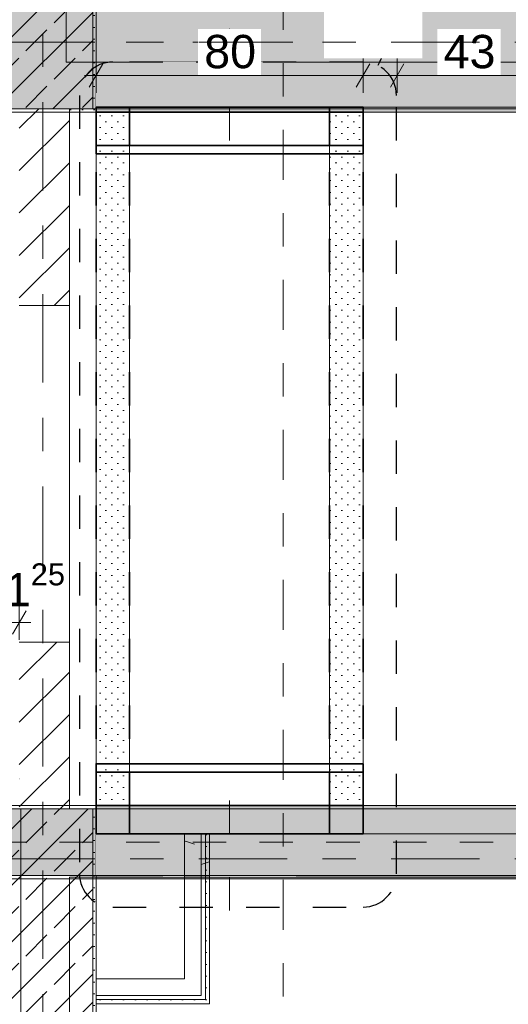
# Model space of a CAD drawing. Header units: metres. Extents: x -3.6 to 65.4, y -11 to 16.8.
# Tile 54 of 178: x 7.7 to 9.1, y 5.4 to 8.4. Entities that reach past the tile are written whole.
import ezdxf

# ---------------------------------------------------------------- set-up
doc = ezdxf.new("R2010")
doc.units = ezdxf.units.M
doc.header["$MEASUREMENT"] = 0
for name, pattern in [('Achse', [0.2, 0.1, -0.05, 0, -0.05]), ('Punktlinie eng', [0.0375, 0.0125, -0.025]), ('Punktlinie weit', [0.06, 0.01, -0.05]), ('Schnittlinie', [0.3, 0.15, -0.075, 0, -0.075]), ('Strichlinie doppelt', [0.546806, 0.264583, -0.105833, 0.070556, -0.105833]), ('Strichlinie eng', [0.115, 0.075, -0.04]), ('Untersicht', [0.1, 0.075, -0.025]), ('Wipeout_Contour', [1, 0, -1])]:
    doc.linetypes.add(name, pattern=pattern)
for name, color, linetype in [('154 - Bemaßung_ Beschriftung.Ausbau - Deckenspiegel', 7, 'Continuous'), ('203 - Marker.Schnitt - Ausbaudetail SA', 7, 'Continuous'), ('208 - Marker.Detail', 7, 'Continuous'), ('451 - Universal.Achsen Raster', 7, 'Continuous'), ('605 - Struktur.Wand Innen', 7, 'Continuous'), ('607 - Struktur.Stütze', 7, 'Continuous'), ('608 - Struktur.Träger', 7, 'Continuous'), ('Abbruch_605 - Struktur.Wand Innen', 7, 'Continuous'), ('Neubau_605 - Struktur.Wand Innen', 7, 'Continuous'), ('Neubau_651 - Abdeckung.Decke abgehängt_ bekleidet', 7, 'Continuous'), ('Neubau_653 - Abdeckung.TB Verkofferung', 7, 'Continuous')]:
    doc.layers.add(name, color=color, linetype=linetype)
doc.styles.add('ERSTELLTER_STIL_2', font='txt')
doc.linetypes.add('Abbruch 1', pattern='A,0,[1,2022.0244.A_L5A-PL07.17_iA_2.OG Detail - Konferenzraum ( 3.13 )1.Shx,S=0.001984,R=0,X=0,Y=0],-0.25,0', length=0.25)
doc.dimstyles.new('ERSTELLTER_STIL__1', dxfattribs={"dimtxt": 0.1, "dimasz": 0.0532, "dimexe": 0.18, "dimexo": 0.0625, "dimgap": 0, "dimtad": 1, "dimtih": 1, "dimtoh": 1, "dimzin": 0, "dimdsep": 46, "dimtxsty": 'ERSTELLTER_STIL_2', "dimblk": 'ARROWHEAD_2', "dimblk1": 'ARROWHEAD_2', "dimblk2": 'ARROWHEAD_2', "dimcen": 0.09, "dimse1": 1, "dimse2": 1, "dimclrd": 7, "dimclre": 7, "dimclrt": 7, "dimazin": 0, "dimtfac": 1, "dimtdec": 4, "dimtmove": 0, "dimatfit": 3, "dimfxl": 1, "dimtolj": 1, "dimtzin": 0, "dimarcsym": 0})
doc.dimstyles.new('ERSTELLTER_STIL__2', dxfattribs={"dimtxt": 0.1, "dimasz": 0.0532, "dimexe": 0.18, "dimexo": 0.0625, "dimgap": 0, "dimtad": 1, "dimtih": 1, "dimtoh": 1, "dimzin": 0, "dimdsep": 46, "dimtxsty": 'ERSTELLTER_STIL_2', "dimblk": 'ARROWHEAD_2', "dimblk1": 'ARROWHEAD_2', "dimblk2": 'ARROWHEAD_2', "dimcen": 0.09, "dimse1": 1, "dimse2": 1, "dimclrd": 7, "dimclre": 7, "dimclrt": 7, "dimazin": 0, "dimtfac": 1, "dimtdec": 4, "dimtmove": 2, "dimatfit": 3, "dimfxl": 1, "dimtolj": 1, "dimtzin": 0, "dimarcsym": 0})
doc.dimstyles.new('ERSTELLTER_STIL__3', dxfattribs={"dimtxt": 0.1, "dimasz": 0.0532, "dimexe": 0.18, "dimexo": 0.0625, "dimgap": 0, "dimtad": 1, "dimzin": 0, "dimdsep": 46, "dimtxsty": 'ERSTELLTER_STIL_2', "dimblk": 'ARROWHEAD_2', "dimblk1": 'ARROWHEAD_2', "dimblk2": 'ARROWHEAD_2', "dimcen": 0.09, "dimse1": 1, "dimse2": 1, "dimclrd": 7, "dimclre": 7, "dimclrt": 7, "dimazin": 0, "dimtfac": 1, "dimtdec": 4, "dimtmove": 0, "dimatfit": 3, "dimfxl": 1, "dimtolj": 1, "dimtzin": 0, "dimarcsym": 0})
doc.dimstyles.new('ERSTELLTER_STIL__5', dxfattribs={"dimtxt": 0.1, "dimasz": 0.0532, "dimexe": 0.18, "dimexo": 0.0625, "dimgap": 0, "dimtad": 1, "dimzin": 0, "dimdsep": 46, "dimtxsty": 'ERSTELLTER_STIL_2', "dimblk": 'ARROWHEAD_2', "dimblk1": 'ARROWHEAD_2', "dimblk2": 'ARROWHEAD_2', "dimcen": 0.09, "dimse1": 1, "dimse2": 1, "dimclrd": 7, "dimclre": 7, "dimclrt": 7, "dimazin": 0, "dimtfac": 1, "dimtdec": 4, "dimtmove": 2, "dimatfit": 3, "dimfxl": 1, "dimtolj": 1, "dimtzin": 0, "dimarcsym": 0})
pattern_1 = [(45, (0, 0), (-0.08485281, 0.08485281), []), (45, (-0.04243, 0.04243), (-0.08485281, 0.08485281), [0.09, -0.03])]
pattern_2 = [(45, (0, 0), (-0.01767767, 0.01767767), [0, -0.025])]
pattern_3 = [(45, (0, 0), (-0.0636396, 0.0636396), [])]

# ---------------------------------------------------------------- blocks, each defined once
blk = doc.blocks.new('*D119')
at = {"layer": '154 - Bemaßung_ Beschriftung.Ausbau - Deckenspiegel', "color": 7, "linetype": 'Continuous', "lineweight": 5}
for p, q in [((7.89, 8.1475), (7.89, 8.2525)), ((8.69, 8.1475), (8.69, 8.2525)), ((7.9102, 8.235), (7.8698, 8.165)), ((8.7102, 8.235), (8.6698, 8.165)), ((7.8558, 8.2), (7.89, 8.2)), ((7.89, 8.2), (8.69, 8.2))]:
    blk.add_line(p, q, dxfattribs=at)
at = {"layer": '154 - Bemaßung_ Beschriftung.Ausbau - Deckenspiegel', "color": 7, "lineweight": 5, "insert": (8.5947, 8.2707), "char_height": 0.1, "attachment_point": 7, "style": 'ERSTELLTER_STIL_2'}
blk.add_mtext('\\A1;{\\pql;\\fArial|b0|i0|c0|p38;10\\fArial|b0|i0|c0|p38;\\A1{\\H.66x;\\S25^  ;}}', dxfattribs=at)
at = {"color": 254, "linetype": 'Wipeout_Contour', "lineweight": 0, "ltscale": 48.243408}
blk.add_wipeout([(8.5732, 8.2509), (8.868, 8.2509), (8.868, 8.3937), (8.5732, 8.3937)], dxfattribs=at).dxf.layer = '154 - Bemaßung_ Beschriftung.Ausbau - Deckenspiegel'
at = {"color": 254, "linetype": 'Wipeout_Contour', "lineweight": 0, "ltscale": 46.868602}
blk.add_wipeout([(8.1954, 8.2012), (8.3846, 8.2012), (8.3846, 8.3387), (8.1954, 8.3387)], dxfattribs=at).dxf.layer = '154 - Bemaßung_ Beschriftung.Ausbau - Deckenspiegel'
at = {"layer": '154 - Bemaßung_ Beschriftung.Ausbau - Deckenspiegel', "color": 7, "lineweight": 5, "insert": (8.2141, 8.22), "char_height": 0.1, "attachment_point": 7, "style": 'ERSTELLTER_STIL_2'}
blk.add_mtext('\\A1;{\\pql;\\fArial|b0|i0|c0|p38;80}', dxfattribs=at)
blk = doc.blocks.new('ARROWHEAD_2')
at = {"color": 0, "linetype": 'Continuous', "lineweight": 0}
for p, q in [((-0.378, -0.655), (0.378, 0.655)), ((0, 0), (-1, 0))]:
    blk.add_line(p, q, dxfattribs=at)
blk = doc.blocks.new('*D121')
at = {"layer": '154 - Bemaßung_ Beschriftung.Ausbau - Deckenspiegel', "color": 7, "linetype": 'Continuous', "lineweight": 5}
for p, q in [((8.69, 8.1475), (8.69, 8.2525)), ((8.7925, 8.1475), (8.7925, 8.2525)), ((8.7102, 8.235), (8.6698, 8.165)), ((8.8127, 8.235), (8.7723, 8.165)), ((8.69, 8.2), (8.7925, 8.2))]:
    blk.add_line(p, q, dxfattribs=at)
at = {"color": 254, "linetype": 'Wipeout_Contour', "lineweight": 0, "ltscale": 48.243408}
blk.add_wipeout([(8.5732, 8.2509), (8.868, 8.2509), (8.868, 8.3937), (8.5732, 8.3937)], dxfattribs=at).dxf.layer = '154 - Bemaßung_ Beschriftung.Ausbau - Deckenspiegel'
blk = doc.blocks.new('*D122')
at = {"layer": '154 - Bemaßung_ Beschriftung.Ausbau - Deckenspiegel', "color": 7, "linetype": 'Continuous', "lineweight": 5}
for p, q in [((8.7925, 8.1475), (8.7925, 8.2525)), ((9.2225, 8.1475), (9.2225, 8.2525)), ((8.8127, 8.235), (8.7723, 8.165)), ((9.2427, 8.235), (9.2023, 8.165)), ((8.7925, 8.2), (9.2225, 8.2))]:
    blk.add_line(p, q, dxfattribs=at)
at = {"color": 254, "linetype": 'Wipeout_Contour', "lineweight": 0, "ltscale": 48.243408}
blk.add_wipeout([(8.5732, 8.2509), (8.868, 8.2509), (8.868, 8.3937), (8.5732, 8.3937)], dxfattribs=at).dxf.layer = '154 - Bemaßung_ Beschriftung.Ausbau - Deckenspiegel'
at = {"color": 254, "linetype": 'Wipeout_Contour', "lineweight": 0, "ltscale": 48.941219}
blk.add_wipeout([(8.9129, 8.2012), (9.1021, 8.2012), (9.1021, 8.3387), (8.9129, 8.3387)], dxfattribs=at).dxf.layer = '154 - Bemaßung_ Beschriftung.Ausbau - Deckenspiegel'
at = {"layer": '154 - Bemaßung_ Beschriftung.Ausbau - Deckenspiegel', "color": 7, "lineweight": 5, "insert": (8.9316, 8.22), "char_height": 0.1, "attachment_point": 7, "style": 'ERSTELLTER_STIL_2'}
blk.add_mtext('\\A1;{\\pql;\\fArial|b0|i0|c0|p38;43}', dxfattribs=at)
blk = doc.blocks.new('*D155')
at = {"layer": '154 - Bemaßung_ Beschriftung.Ausbau - Deckenspiegel', "color": 7, "linetype": 'Continuous', "lineweight": 5}
for p, q in [((8.085, 5.1152), (8.155, 5.0748)), ((8.1725, 5.095), (8.0675, 5.095)), ((8.12, 4.765), (8.12, 5.095)), ((8.085, 4.7852), (8.155, 4.7448)), ((8.1725, 4.765), (8.0675, 4.765))]:
    blk.add_line(p, q, dxfattribs=at)
at = {"layer": '154 - Bemaßung_ Beschriftung.Ausbau - Deckenspiegel', "color": 7, "lineweight": 5, "char_height": 0.1, "attachment_point": 7, "rotation": 90, "style": 'ERSTELLTER_STIL_2'}
for s, insert in [('\\A1;{\\pql;\\fArial|b0|i0|c0|p38;9\\fArial|b0|i0|c0|p38;\\A1{\\H.66x;\\S5^  ;}}', (8.1016, 5.0947)), ('\\A1;{\\pql;\\fArial|b0|i0|c0|p38;33}', (8.1, 4.8541))]:
    blk.add_mtext(s, dxfattribs=dict(at, insert=insert))
blk = doc.blocks.new('*D171')
at = {"layer": '154 - Bemaßung_ Beschriftung.Ausbau - Deckenspiegel', "color": 7, "linetype": 'Continuous', "lineweight": 5}
for p, q in [((-0.6071, 5.1698), (-0.6771, 5.2102)), ((-0.6421, 5.19), (-0.6421, 5.2242)), ((-0.5896, 5.19), (-0.6946, 5.19)), ((-0.6421, 5.095), (-0.6421, 5.19)), ((-0.6771, 5.1152), (-0.6071, 5.0748)), ((-0.5896, 5.095), (-0.6946, 5.095))]:
    blk.add_line(p, q, dxfattribs=at)
at = {"layer": '154 - Bemaßung_ Beschriftung.Ausbau - Deckenspiegel', "color": 7, "lineweight": 5, "insert": (-0.6605, 5.1147), "char_height": 0.1, "attachment_point": 7, "rotation": 90, "style": 'ERSTELLTER_STIL_2'}
blk.add_mtext('\\A1;{\\pql;\\fArial|b0|i0|c0|p38;9\\fArial|b0|i0|c0|p38;\\A1{\\H.66x;\\S5^  ;}}', dxfattribs=at)
blk = doc.blocks.new('*D191')
at = {"layer": '154 - Bemaßung_ Beschriftung.Ausbau - Deckenspiegel', "color": 7, "linetype": 'Continuous', "lineweight": 5}
for p, q in [((0.8477, 6.5938), (0.8073, 6.5238)), ((0.8275, 6.5063), (0.8275, 6.6113)), ((7.5677, 6.5938), (7.5273, 6.5238)), ((7.5475, 6.5063), (7.5475, 6.6113)), ((0.8275, 6.5588), (7.5475, 6.5588))]:
    blk.add_line(p, q, dxfattribs=at)
at = {"layer": '154 - Bemaßung_ Beschriftung.Ausbau - Deckenspiegel', "color": 7, "lineweight": 5, "char_height": 0.1, "attachment_point": 7, "style": 'ERSTELLTER_STIL_2'}
for s, insert in [('\\A1;{\\pql;\\fArial|b0|i0|c0|p38;11\\fArial|b0|i0|c0|p38;\\A1{\\H.66x;\\S25^  ;}}', (7.5391, 6.5777)), ('\\A1;{\\pql;\\fArial|b0|i0|c0|p38;6,72}', (4.0545, 6.5788))]:
    blk.add_mtext(s, dxfattribs=dict(at, insert=insert))
blk = doc.blocks.new('*D192')
at = {"layer": '154 - Bemaßung_ Beschriftung.Ausbau - Deckenspiegel', "color": 7, "linetype": 'Continuous', "lineweight": 5}
for p, q in [((7.5677, 6.5938), (7.5273, 6.5238)), ((7.5475, 6.5063), (7.5475, 6.6113)), ((7.6398, 6.5238), (7.6802, 6.5938)), ((7.66, 6.5063), (7.66, 6.6113)), ((7.5475, 6.5588), (7.66, 6.5588)), ((7.66, 6.5588), (7.6942, 6.5588))]:
    blk.add_line(p, q, dxfattribs=at)

msp = doc.modelspace()

# ---------------------------------------------------------------- hatches: boundary and pattern name
at = {"layer": '607 - Struktur.Stütze', "linetype": 'Continuous', "lineweight": 0, "true_color": 0x000000}
h = msp.add_hatch(dxfattribs=at)
h.set_pattern_fill('Gips_0001', color=18, style=0, pattern_type=2)
h.set_pattern_definition(pattern_2)
h.paths.add_polyline_path([(7.89, 8.51), (7.8, 8.51), (7.8, 8.5), (7.88, 8.5), (7.88, 8.1), (7.81, 8.1), (7.81, 8.09), (7.89, 8.09)])
h = msp.add_hatch(dxfattribs=at)
h.set_pattern_fill('Beton__Stahlbeton_0001', color=18, style=0, pattern_type=2)
h.set_pattern_definition(pattern_1)
h.paths.add_polyline_path([(7.58, 8.1), (7.88, 8.1), (7.88, 8.5), (7.58, 8.5)])
h = msp.add_hatch(dxfattribs=at)
h.set_pattern_fill('Beton__Stahlbeton_0001', color=18, style=0, pattern_type=2)
h.set_pattern_definition(pattern_1)
h.paths.add_polyline_path([(7.58, 5.2), (7.88, 5.2), (7.88, 6), (7.58, 6)])
h = msp.add_hatch(dxfattribs=at)
h.set_pattern_fill('Gips_0001', color=18, style=0, pattern_type=2)
h.set_pattern_definition(pattern_2)
h.paths.add_polyline_path([(7.81, 6), (7.88, 6), (7.88, 5.2), (7.81, 5.2), (7.81, 5.19), (7.89, 5.19), (7.89, 6.01), (7.81, 6.01)])
at = {"layer": '608 - Struktur.Träger', "linetype": 'Continuous', "lineweight": 0, "true_color": 0x000000}
h = msp.add_hatch(dxfattribs=at)
h.set_pattern_fill('Gips_0001', color=18, style=0, pattern_type=2)
h.set_pattern_definition(pattern_2)
h.paths.add_polyline_path([(7.89, 6.01), (7.89, 6), (11.17, 6), (11.17, 6.01)])
at = {"layer": 'Abbruch_605 - Struktur.Wand Innen', "linetype": 'Continuous', "lineweight": 0, "true_color": 0x000000}
h = msp.add_hatch(dxfattribs=at)
h.set_pattern_fill('Gips_0001', color=18, style=0, pattern_type=2)
h.set_pattern_definition(pattern_2)
h.paths.add_polyline_path([(8.205, 5.44), (7.89, 5.44), (7.89, 5.4275), (8.205, 5.4275)])
h = msp.add_hatch(dxfattribs=at)
h.set_pattern_fill('Gips_0001', color=18, style=0, pattern_type=2)
h.set_pattern_definition(pattern_2)
h.paths.add_polyline_path([(8.205, 5.44), (8.2175, 5.4275), (8.2175, 5.44)])
h = msp.add_hatch(dxfattribs=at)
h.set_pattern_fill('Gips_0001', color=18, style=0, pattern_type=2)
h.set_pattern_definition(pattern_2)
h.paths.add_polyline_path([(8.205, 5.4275), (8.2175, 5.4275), (8.205, 5.44)])
h = msp.add_hatch(dxfattribs=at)
h.set_pattern_fill('Gips_0001', color=18, style=0, pattern_type=2)
h.set_pattern_definition(pattern_2)
h.paths.add_polyline_path([(8.2175, 5.4275), (7.89, 5.4275), (7.89, 5.415), (8.2175, 5.415)])
h = msp.add_hatch(dxfattribs=at)
h.set_pattern_fill('Gips_0001', color=18, style=0, pattern_type=2)
h.set_pattern_definition(pattern_2)
h.paths.add_polyline_path([(8.2175, 5.4275), (8.23, 5.415), (8.23, 5.4275)])
h = msp.add_hatch(dxfattribs=at)
h.set_pattern_fill('Gips_0001', color=18, style=0, pattern_type=2)
h.set_pattern_definition(pattern_2)
h.paths.add_polyline_path([(8.2175, 5.415), (8.23, 5.415), (8.2175, 5.4275)])
at = {"layer": 'Neubau_605 - Struktur.Wand Innen', "linetype": 'Continuous', "lineweight": 0, "true_color": 0x000000}
for points in [[(8.49, 8.24), (8.09, 8.24), (8.29, 8.1725)], [(8.09, 8.105), (8.49, 8.105), (8.29, 8.1725)], [(8.49, 5.925), (8.09, 5.925), (8.29, 5.86)], [(8.09, 5.795), (8.49, 5.795), (8.29, 5.86)]]:
    msp.add_hatch(color=18, dxfattribs=at).paths.add_polyline_path(points)
at = {"layer": 'Neubau_653 - Abdeckung.TB Verkofferung', "linetype": 'Continuous', "lineweight": 0, "true_color": 0x000000}
h = msp.add_hatch(dxfattribs=at)
h.set_pattern_fill('Gips_0001', color=18, style=0, pattern_type=2)
h.set_pattern_definition(pattern_2)
h.paths.add_polyline_path([(7.99, 6.01), (7.99, 8.09), (7.89, 8.09), (7.89, 6.01)])
h = msp.add_hatch(dxfattribs=at)
h.set_pattern_fill('Gips_0001', color=18, style=0, pattern_type=2)
h.set_pattern_definition(pattern_2)
h.paths.add_polyline_path([(8.69, 6.01), (8.69, 8.09), (8.59, 8.09), (8.59, 6.01)])

# ---------------------------------------------------------------- linework, layer by layer
at = {"layer": '208 - Marker.Detail', "color": 30, "linetype": 'Punktlinie eng', "lineweight": 25, "true_color": 0xff6e00}
for p, q in [((7.84, 8.14), (7.84, 5.805)), ((7.94, 5.705), (8.69, 5.705))]:
    msp.add_line(p, q, dxfattribs=at)
at = {"layer": '605 - Struktur.Wand Innen', "color": 7, "linetype": 'Continuous', "lineweight": 13, "flags": 128}
for points in [[(8.49, 8.24), (8.09, 8.24)], [(8.09, 8.105), (8.49, 8.105)], [(8.155, 5.925), (8.09, 5.925)], [(8.49, 5.925), (8.23, 5.925)], [(8.09, 5.795), (8.155, 5.795)], [(8.23, 5.795), (8.49, 5.795)]]:
    msp.add_lwpolyline(points, dxfattribs=at)
at = {"layer": '607 - Struktur.Stütze', "color": 7, "linetype": 'Continuous', "lineweight": 5, "flags": 128}
for points in [[(7.81, 8.09), (7.89, 8.09), (7.89, 8.51), (7.8, 8.51)], [(7.81, 5.19), (7.89, 5.19), (7.89, 6.01), (7.81, 6.01)]]:
    msp.add_lwpolyline(points, dxfattribs=at)
at = {"layer": '607 - Struktur.Stütze', "color": 7, "linetype": 'Continuous', "lineweight": 13, "flags": 128}
for points in [[(7.58, 8.1), (7.88, 8.1), (7.88, 8.5), (7.58, 8.5)], [(7.58, 5.2), (7.88, 5.2), (7.88, 6), (7.58, 6)]]:
    msp.add_lwpolyline(points, close=True, dxfattribs=at)
at = {"layer": '608 - Struktur.Träger', "color": 7, "linetype": 'Achse', "lineweight": 9}
msp.add_line((0.38, 8.3), (61.88, 8.3), dxfattribs=at)
at = {"layer": '608 - Struktur.Träger', "color": 7, "linetype": 'Continuous', "lineweight": 5}
for p, q in [((11.17, 8.09), (7.89, 8.09)), ((7.89, 6.01), (7.89, 6)), ((11.17, 6.01), (7.89, 6.01))]:
    msp.add_line(p, q, dxfattribs=at)
at = {"layer": '608 - Struktur.Träger', "color": 7, "linetype": 'Continuous', "lineweight": 13}
msp.add_line((11.17, 6), (7.89, 6), dxfattribs=at)
at = {"layer": 'Abbruch_605 - Struktur.Wand Innen', "color": 160, "linetype": 'Abbruch 1', "lineweight": 5, "true_color": 0x3232ff}
for p, q in [((8.29, 8.005), (8.29, 8.34)), ((8.29, 6.025), (8.29, 5.695))]:
    msp.add_line(p, q, dxfattribs=at)
at = {"layer": 'Abbruch_605 - Struktur.Wand Innen', "color": 7, "linetype": 'Abbruch 1', "lineweight": 13}
for p, q in [((8.09, 8.24), (8.09, 8.105)), ((8.49, 8.105), (8.49, 8.24)), ((8.09, 5.925), (8.09, 5.795)), ((8.49, 5.795), (8.49, 5.925))]:
    msp.add_line(p, q, dxfattribs=at)
at = {"layer": 'Abbruch_605 - Struktur.Wand Innen', "color": 7, "linetype": 'Abbruch 1', "lineweight": 5}
for p, q in [((8.205, 5.795), (8.205, 5.925)), ((8.205, 5.49), (8.205, 5.795)), ((8.205, 5.44), (8.205, 5.49)), ((8.205, 5.44), (8.205, 5.49)), ((7.89, 5.44), (8.155, 5.44)), ((8.155, 5.44), (8.205, 5.44)), ((8.2175, 5.4275), (8.2175, 5.44)), ((7.89, 5.4275), (8.205, 5.4275)), ((8.205, 5.4275), (8.2175, 5.4275))]:
    msp.add_line(p, q, dxfattribs=at)
at = {"layer": 'Abbruch_605 - Struktur.Wand Innen', "color": 7, "linetype": 'Abbruch 1', "lineweight": 5, "flags": 128}
for points in [[(8.155, 5.49), (7.89, 5.49)], [(7.89, 5.415), (8.23, 5.415)], [(8.23, 5.415), (8.23, 5.4275)]]:
    msp.add_lwpolyline(points, dxfattribs=at)
at = {"layer": 'Neubau_605 - Struktur.Wand Innen', "color": 1, "linetype": 'Strichlinie eng', "lineweight": 9}
for p, q in [((8.49, 8.105), (8.09, 8.24)), ((8.09, 8.105), (8.49, 8.24)), ((8.09, 5.925), (8.49, 5.795)), ((8.49, 5.925), (8.09, 5.795))]:
    msp.add_line(p, q, dxfattribs=at)
at = {"layer": 'Neubau_651 - Abdeckung.Decke abgehängt_ bekleidet', "color": 1, "linetype": 'Punktlinie weit', "lineweight": 13}
for p, q in [((8.69, 8.09), (8.61, 8.09)), ((8.61, 6.01), (8.69, 6.01))]:
    msp.add_line(p, q, dxfattribs=at)
at = {"layer": 'Neubau_653 - Abdeckung.TB Verkofferung', "color": 1, "linetype": 'Continuous', "lineweight": 9}
for p, q in [((7.8, 8.6495), (7.8, 8.24)), ((11.25, 8.24), (7.8, 8.24)), ((7.66, 6.0895), (7.665, 6.0895)), ((7.665, 5.19), (7.665, 6.0895)), ((7.81, 5.795), (11.27, 5.795)), ((7.81, 5.0505), (7.81, 5.795))]:
    msp.add_line(p, q, dxfattribs=at)
at = {"layer": 'Neubau_653 - Abdeckung.TB Verkofferung', "color": 1, "linetype": 'Continuous', "lineweight": 5}
for p, q in [((7.99, 8.09), (7.89, 8.09)), ((7.89, 8.09), (7.89, 6.01)), ((7.99, 8.09), (7.99, 6.01)), ((8.69, 8.09), (8.59, 8.09)), ((8.59, 8.09), (8.59, 6.01)), ((8.69, 8.09), (8.69, 6.01)), ((7.99, 6.01), (7.89, 6.01)), ((8.69, 6.01), (8.59, 6.01))]:
    msp.add_line(p, q, dxfattribs=at)
at = {"layer": 'Neubau_653 - Abdeckung.TB Verkofferung', "color": 1, "linetype": 'Continuous', "lineweight": 35}
for p, q in [((7.99, 8.09), (7.89, 8.09)), ((7.99, 7.99), (7.99, 8.09)), ((8.59, 8.09), (8.59, 7.99)), ((8.59, 8.09), (8.61, 8.09)), ((7.99, 7.99), (8.59, 7.99)), ((8.59, 6.11), (7.99, 6.11)), ((7.99, 6.01), (7.99, 6.11)), ((8.59, 6.11), (8.59, 6.01)), ((7.89, 6.01), (7.99, 6.01)), ((8.59, 6.01), (8.61, 6.01))]:
    msp.add_line(p, q, dxfattribs=at)
at = {"layer": 'Neubau_653 - Abdeckung.TB Verkofferung', "color": 1, "linetype": 'Punktlinie weit', "lineweight": 35}
for p, q in [((8.61, 8.09), (8.69, 8.09)), ((8.61, 6.01), (8.69, 6.01))]:
    msp.add_line(p, q, dxfattribs=at)
at = {"layer": 'Neubau_653 - Abdeckung.TB Verkofferung', "color": 1, "linetype": 'Continuous', "lineweight": 35, "flags": 128}
for points in [[(7.99, 7.99), (7.99, 8.09), (7.89, 8.09), (7.89, 7.99)], [(7.99, 8.09), (8.59, 8.09)], [(8.69, 7.99), (8.69, 8.09), (8.59, 8.09), (8.59, 7.99)], [(7.89, 7.99), (7.99, 7.99)], [(7.89, 7.99), (7.89, 7.965), (8.69, 7.965), (8.69, 7.99)], [(8.59, 7.99), (7.99, 7.99)], [(8.59, 7.99), (8.69, 7.99)], [(7.89, 6.11), (7.89, 6.135), (8.69, 6.135), (8.69, 6.11)], [(7.89, 6.11), (7.99, 6.11)], [(7.99, 6.11), (7.99, 6.01), (7.89, 6.01), (7.89, 6.11)], [(8.59, 6.11), (7.99, 6.11)], [(8.59, 6.11), (8.69, 6.11)], [(8.69, 6.11), (8.69, 6.01), (8.59, 6.01), (8.59, 6.11)], [(7.99, 6.01), (8.59, 6.01)]]:
    msp.add_lwpolyline(points, dxfattribs=at)
at = {"layer": 'Neubau_653 - Abdeckung.TB Verkofferung', "color": 1, "linetype": 'Untersicht', "lineweight": 35, "flags": 128}
for points in [[(7.89, 8.09), (7.99, 8.09)], [(7.89, 6.01), (7.89, 8.09)], [(7.99, 6.01), (7.99, 8.09)], [(8.59, 6.01), (8.59, 8.09)], [(8.59, 8.09), (8.69, 8.09)], [(8.69, 6.01), (8.69, 8.09)], [(7.89, 6.01), (7.99, 6.01)], [(8.59, 6.01), (8.69, 6.01)]]:
    msp.add_lwpolyline(points, dxfattribs=at)

# ---------------------------------------------------------------- dimensions: what is measured, and where the dimension line sits
at = {"layer": '154 - Bemaßung_ Beschriftung.Ausbau - Deckenspiegel', "color": 7, "linetype": 'Continuous', "lineweight": 5}
for base, p1, p2, dimstyle, picture, middle in [((-0.6421435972, 5.1899822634), (7.665, 5.0949822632), (7.665, 5.1899822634), 'ERSTELLTER_STIL__5', '*D171', (-0.7121435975, 5.2878416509)), ((8.12, 5.095), (7.665, 4.765), (7.665, 5.095), 'ERSTELLTER_STIL__3', '*D155', (8.05, 4.9303))]:
    dim = msp.add_linear_dim(base=base, p1=p1, p2=p2, angle=90, dimstyle=dimstyle, dxfattribs=at)
    dim.commit()
    dim.dimension.update_dxf_attribs({"geometry": picture, "text_midpoint": middle, "dimtype": 160, "text_rotation": 90})

# ---------------------------------------------------------------- next in the draw order: wipeouts: each hides what was drawn before it
at = {"color": 254, "linetype": 'Wipeout_Contour', "lineweight": 0, "ltscale": 50.306493}
msp.add_wipeout([(7.89, 8.105), (11.17, 8.105), (11.17, 8.24), (7.89, 8.24)], dxfattribs=at).dxf.layer = '605 - Struktur.Wand Innen'
at = {"color": 254, "linetype": 'Wipeout_Contour', "lineweight": 0, "ltscale": 43.974388}
msp.add_wipeout([(7.66, 8.1), (7.66, 7.51), (7.81, 7.51), (7.81, 8.1)], dxfattribs=at).dxf.layer = '605 - Struktur.Wand Innen'
at = {"color": 254, "linetype": 'Wipeout_Contour', "lineweight": 0, "ltscale": 39.804321}
msp.add_wipeout([(7.66, 6), (7.81, 6), (7.81, 6.5), (7.66, 6.5)], dxfattribs=at).dxf.layer = '605 - Struktur.Wand Innen'
at = {"color": 254, "linetype": 'Wipeout_Contour', "lineweight": 0, "ltscale": 39.772306}
msp.add_wipeout([(7.89, 5.795), (8.155, 5.795), (8.155, 5.925), (7.89, 5.925)], dxfattribs=at).dxf.layer = '605 - Struktur.Wand Innen'
at = {"color": 254, "linetype": 'Wipeout_Contour', "lineweight": 0, "ltscale": 45.358221}
msp.add_wipeout([(11.17, 5.925), (8.23, 5.925), (8.23, 5.795), (11.17, 5.795)], dxfattribs=at).dxf.layer = '605 - Struktur.Wand Innen'

# ---------------------------------------------------------------- next in the draw order: hatches: boundary and pattern name
at = {"layer": '605 - Struktur.Wand Innen', "linetype": 'Continuous', "lineweight": 0, "true_color": 0x000000}
h = msp.add_hatch(dxfattribs=at)
h.set_pattern_fill('MW_Ziegel_0001', color=18, style=0, pattern_type=2)
h.set_pattern_definition(pattern_3)
h.paths.add_polyline_path([(7.66, 8.1), (7.66, 7.51), (7.81, 7.51), (7.81, 8.1)])
h = msp.add_hatch(dxfattribs=at)
h.set_pattern_fill('MW_Ziegel_0001', color=18, style=0, pattern_type=2)
h.set_pattern_definition(pattern_3)
h.paths.add_polyline_path([(7.66, 6), (7.81, 6), (7.81, 6.5), (7.66, 6.5)])
at = {"layer": '608 - Struktur.Träger', "linetype": 'Continuous', "lineweight": 0, "true_color": 0x000000}
h = msp.add_hatch(dxfattribs=at)
h.set_pattern_fill('Beton__Stahlbeton_0001', color=18, style=0, pattern_type=2)
h.set_pattern_definition(pattern_1)
h.paths.add_polyline_path([(0.69, 8.5), (0.38, 8.5), (0.38, 8.1), (0.69, 8.1), (7.57, 8.1), (7.89, 8.1), (11.17, 8.1), (11.49, 8.1), (14.77, 8.1), (15.09, 8.1), (18.37, 8.1), (18.69, 8.1), (25.57, 8.1), (25.89, 8.1), (29.23, 8.1), (29.4, 8.1), (32.77, 8.1), (33.09, 8.1), (39.97, 8.1), (40.29, 8.1), (47.17, 8.1), (47.49, 8.1), (50.77, 8.1), (51.09, 8.1), (54.37, 8.1), (54.69, 8.1), (61.57, 8.1), (61.88, 8.1), (61.88, 8.5), (61.57, 8.5), (58.205, 8.5), (58.055, 8.5), (54.69, 8.5), (54.37, 8.5), (51.09, 8.5), (50.77, 8.5), (47.49, 8.5), (47.17, 8.5), (43.81, 8.5), (43.66, 8.5), (40.29, 8.5), (39.97, 8.5), (39.03, 8.5), (38.9, 8.5), (37.71, 8.5), (37.58, 8.5), (36.61, 8.5), (36.46, 8.5), (33.09, 8.5), (32.77, 8.5), (29.4, 8.5), (29.23, 8.5), (25.89, 8.5), (25.57, 8.5), (18.69, 8.5), (18.37, 8.5), (15.09, 8.5), (14.77, 8.5), (11.49, 8.5), (11.17, 8.5), (7.89, 8.5), (7.57, 8.5)])
h = msp.add_hatch(dxfattribs=at)
h.set_pattern_fill('Gips_0001', color=18, style=0, pattern_type=2)
h.set_pattern_definition(pattern_2)
h.paths.add_polyline_path([(7.89, 8.09), (11.17, 8.09), (11.17, 8.1), (7.89, 8.1)])
h = msp.add_hatch(dxfattribs=at)
h.set_pattern_fill('Beton__Stahlbeton_0001', color=18, style=0, pattern_type=2)
h.set_pattern_definition(pattern_1)
h.paths.add_polyline_path([(0.69, 6), (0.38, 6), (0.38, 5.8), (0.69, 5.8), (7.57, 5.8), (7.89, 5.8), (11.17, 5.8), (11.49, 5.8), (18.37, 5.8), (18.69, 5.8), (22.06, 5.8), (22.19, 5.8), (25.57, 5.8), (25.89, 5.8), (32.77, 5.8), (33.09, 5.8), (36.465, 5.8), (36.605, 5.8), (39.97, 5.8), (40.29, 5.8), (47.17, 5.8), (47.49, 5.8), (50.85, 5.8), (51.02, 5.8), (54.37, 5.8), (54.69, 5.8), (58.07, 5.8), (58.205, 5.8), (61.57, 5.8), (61.88, 5.8), (61.88, 6), (61.57, 6), (54.69, 6), (54.37, 6), (50.9625, 6), (50.8975, 6), (47.49, 6), (47.17, 6), (40.29, 6), (39.97, 6), (33.09, 6), (25.57, 6), (18.69, 6), (18.37, 6), (14.945, 6), (14.88, 6), (11.49, 6), (11.17, 6), (7.89, 6), (7.57, 6)])
h = msp.add_hatch(dxfattribs=at)
h.set_pattern_fill('Gips_0001', color=18, style=0, pattern_type=2)
h.set_pattern_definition(pattern_2)
h.paths.add_polyline_path([(7.89, 5.8), (7.89, 5.79), (11.17, 5.79), (11.17, 5.8)])
at = {"layer": 'Abbruch_605 - Struktur.Wand Innen', "linetype": 'Continuous', "lineweight": 0, "true_color": 0x000000}
h = msp.add_hatch(dxfattribs=at)
h.set_pattern_fill('Gips_0001', color=18, style=0, pattern_type=2)
h.set_pattern_definition(pattern_2)
h.paths.add_polyline_path([(8.2175, 5.925), (8.205, 5.925), (8.205, 5.795), (8.2175, 5.795)])
h = msp.add_hatch(dxfattribs=at)
h.set_pattern_fill('Gips_0001', color=18, style=0, pattern_type=2)
h.set_pattern_definition(pattern_2)
h.paths.add_polyline_path([(8.23, 5.925), (8.2175, 5.925), (8.2175, 5.795), (8.23, 5.795)])
h = msp.add_hatch(dxfattribs=at)
h.set_pattern_fill('Gips_0001', color=18, style=0, pattern_type=2)
h.set_pattern_definition(pattern_2)
h.paths.add_polyline_path([(8.2175, 5.44), (8.2175, 5.795), (8.205, 5.795), (8.205, 5.44)])
h = msp.add_hatch(dxfattribs=at)
h.set_pattern_fill('Gips_0001', color=18, style=0, pattern_type=2)
h.set_pattern_definition(pattern_2)
h.paths.add_polyline_path([(8.23, 5.4275), (8.23, 5.795), (8.2175, 5.795), (8.2175, 5.4275)])

# ---------------------------------------------------------------- next in the draw order: linework, layer by layer
at = {"layer": '208 - Marker.Detail', "color": 30, "linetype": 'Continuous', "lineweight": 25, "true_color": 0xff6e00}
msp.add_line((9.1704, 9.1176), (8.7341, 8.2297), dxfattribs=at)
at = {"layer": '208 - Marker.Detail', "color": 30, "linetype": 'Punktlinie eng', "lineweight": 25, "true_color": 0xff6e00}
for p, q in [((8.69, 8.24), (7.94, 8.24)), ((8.79, 5.805), (8.79, 8.14))]:
    msp.add_line(p, q, dxfattribs=at)
for centre, start, end in [((7.94, 8.14), 90, 180), ((8.69, 8.14), 0, 90), ((7.94, 5.805), 180, 270), ((8.69, 5.805), 270, 0)]:
    msp.add_arc(centre, 0.1, start, end, dxfattribs=at)
at = {"layer": '451 - Universal.Achsen Raster', "color": 160, "linetype": 'Strichlinie doppelt', "lineweight": 9, "true_color": 0x3232ff}
for p, q in [((7.73, -10.585), (7.73, 16.355)), ((64.935, 5.85), (-3.175, 5.85))]:
    msp.add_line(p, q, dxfattribs=at)
at = {"layer": '605 - Struktur.Wand Innen', "color": 7, "linetype": 'Continuous', "lineweight": 18}
for p, q in [((7.66, 7.51), (7.81, 7.51)), ((7.66, 6.5), (7.81, 6.5))]:
    msp.add_line(p, q, dxfattribs=at)
at = {"layer": '605 - Struktur.Wand Innen', "color": 7, "linetype": 'Continuous', "lineweight": 13}
for p, q in [((7.81, 6.5), (7.81, 7.51)), ((8.205, 5.925), (8.155, 5.925)), ((8.2175, 5.925), (8.205, 5.925)), ((8.23, 5.925), (8.2175, 5.925))]:
    msp.add_line(p, q, dxfattribs=at)
at = {"layer": '605 - Struktur.Wand Innen', "color": 7, "linetype": 'Continuous', "lineweight": 13, "flags": 128}
for points in [[(8.09, 8.24), (7.89, 8.24)], [(11.17, 8.24), (8.49, 8.24)], [(7.89, 8.105), (8.09, 8.105)], [(8.49, 8.105), (11.17, 8.105)], [(8.09, 5.925), (7.89, 5.925)], [(11.17, 5.925), (8.49, 5.925)], [(7.89, 5.795), (8.09, 5.795)], [(8.49, 5.795), (11.17, 5.795)]]:
    msp.add_lwpolyline(points, dxfattribs=at)
at = {"layer": '605 - Struktur.Wand Innen', "color": 7, "linetype": 'Continuous', "lineweight": 18, "flags": 128}
for points in [[(7.81, 7.51), (7.81, 8.1)], [(7.81, 6), (7.81, 6.5)]]:
    msp.add_lwpolyline(points, dxfattribs=at)
at = {"layer": '608 - Struktur.Träger', "color": 7, "linetype": 'Continuous', "lineweight": 5}
for p, q in [((7.89, 8.1), (7.89, 8.09)), ((7.89, 5.8), (7.89, 5.79)), ((11.17, 5.79), (7.89, 5.79))]:
    msp.add_line(p, q, dxfattribs=at)
at = {"layer": '608 - Struktur.Träger', "color": 7, "linetype": 'Continuous', "lineweight": 13}
for p, q in [((0.38, 8.09), (61.88, 8.09)), ((0.38, 6.01), (61.88, 6.01)), ((7.89, 6), (7.57, 6)), ((0.38, 5.79), (61.88, 5.79))]:
    msp.add_line(p, q, dxfattribs=at)
at = {"layer": '608 - Struktur.Träger', "color": 7, "linetype": 'Achse', "lineweight": 9}
msp.add_line((0.38, 5.9), (61.88, 5.9), dxfattribs=at)
at = {"layer": '608 - Struktur.Träger', "color": 7, "linetype": 'Continuous', "lineweight": 13, "flags": 128}
for points in [[(32.77, 8.1), (29.4, 8.1), (29.23, 8.1), (25.89, 8.1), (25.57, 8.1), (18.69, 8.1), (18.37, 8.1), (15.09, 8.1), (14.77, 8.1), (11.49, 8.1), (11.17, 8.1), (7.89, 8.1), (7.57, 8.1), (0.69, 8.1), (0.38, 8.1)], [(32.77, 5.8), (25.89, 5.8), (25.57, 5.8), (22.19, 5.8), (22.06, 5.8), (18.69, 5.8), (18.37, 5.8), (11.49, 5.8), (11.17, 5.8), (7.89, 5.8), (7.57, 5.8), (0.69, 5.8), (0.38, 5.8)]]:
    msp.add_lwpolyline(points, dxfattribs=at)
at = {"layer": 'Abbruch_605 - Struktur.Wand Innen', "color": 7, "linetype": 'Abbruch 1', "lineweight": 5}
for p, q in [((8.155, 5.925), (8.155, 5.795)), ((8.155, 5.925), (8.155, 5.795)), ((8.2175, 5.795), (8.2175, 5.925)), ((8.23, 5.795), (8.23, 5.925)), ((8.23, 5.795), (8.23, 5.925)), ((8.2175, 5.44), (8.2175, 5.795))]:
    msp.add_line(p, q, dxfattribs=at)
at = {"layer": 'Abbruch_605 - Struktur.Wand Innen', "color": 7, "linetype": 'Abbruch 1', "lineweight": 5, "flags": 128}
for points in [[(8.155, 5.795), (8.155, 5.49)], [(8.23, 5.4275), (8.23, 5.795)]]:
    msp.add_lwpolyline(points, dxfattribs=at)
at = {"layer": 'Neubau_653 - Abdeckung.TB Verkofferung', "color": 1, "linetype": 'Continuous', "lineweight": 35}
for p, q in [((7.89, 8.105), (7.99, 8.105)), ((7.89, 8.09), (7.89, 8.105)), ((7.99, 8.105), (8.59, 8.105)), ((7.99, 8.09), (7.99, 8.105)), ((8.59, 8.09), (8.59, 8.105)), ((8.59, 8.105), (8.69, 8.105)), ((8.69, 8.09), (8.69, 8.105)), ((7.89, 6.01), (7.89, 5.925)), ((7.99, 6.01), (7.99, 5.925)), ((8.59, 6.01), (8.59, 5.925)), ((8.69, 6.01), (8.69, 5.925)), ((7.99, 5.925), (7.89, 5.925)), ((8.59, 5.925), (7.99, 5.925)), ((8.69, 5.925), (8.59, 5.925))]:
    msp.add_line(p, q, dxfattribs=at)

# ---------------------------------------------------------------- next in the draw order: dimensions: what is measured, and where the dimension line sits
at = {"layer": '154 - Bemaßung_ Beschriftung.Ausbau - Deckenspiegel', "color": 7, "linetype": 'Continuous', "lineweight": 5}
for base, p1, p2, dimstyle, picture, middle in [((7.5475, 6.5588), (0.8275, 6.01), (7.5475, 6.01), 'ERSTELLTER_STIL__1', '*D191', (4.1844, 6.6288)), ((7.66, 6.5588), (7.5475, 6.01), (7.66, 6.01), 'ERSTELLTER_STIL__2', '*D192', (7.7885, 6.6288))]:
    dim = msp.add_linear_dim(base=base, p1=p1, p2=p2, dimstyle=dimstyle, dxfattribs=at)
    dim.commit()
    dim.dimension.update_dxf_attribs({"geometry": picture, "text_midpoint": middle, "dimtype": 160})

# ---------------------------------------------------------------- next in the draw order: dimensions: what is measured, and where the dimension line sits
dim = msp.add_linear_dim(base=(8.69, 8.2), p1=(7.89, 8.09), p2=(8.69, 8.09), dimstyle='ERSTELLTER_STIL__1', dxfattribs=at)
dim.commit()
dim.dimension.update_dxf_attribs({"geometry": '*D119', "text_midpoint": (8.2903, 8.27), "dimtype": 160})

# ---------------------------------------------------------------- next in the draw order: linework, layer by layer
at = {"layer": '203 - Marker.Schnitt - Ausbaudetail SA', "color": 7, "linetype": 'Schnittlinie', "lineweight": 13}
msp.add_line((8.4506, 8.937), (8.4506, 4.763), dxfattribs=at)

# ---------------------------------------------------------------- next in the draw order: dimensions: what is measured, and where the dimension line sits
at = {"layer": '154 - Bemaßung_ Beschriftung.Ausbau - Deckenspiegel', "color": 7, "linetype": 'Continuous', "lineweight": 5}
dim = msp.add_linear_dim(base=(8.7925, 8.2), p1=(8.69, 8.09), p2=(8.7925, 8.09), dimstyle='ERSTELLTER_STIL__2', dxfattribs=at)
dim.commit()
dim.dimension.update_dxf_attribs({"geometry": '*D121', "text_midpoint": (8.8441, 8.3223), "dimtype": 160})

# ---------------------------------------------------------------- next in the draw order: dimensions: what is measured, and where the dimension line sits
dim = msp.add_linear_dim(base=(9.2225, 8.2), p1=(8.7925, 8.09), p2=(9.2225, 8.09), dimstyle='ERSTELLTER_STIL__1', dxfattribs=at)
dim.commit()
dim.dimension.update_dxf_attribs({"geometry": '*D122', "text_midpoint": (9.0078, 8.27), "dimtype": 160})

# ---------------------------------------------------------------- next in the draw order: linework, layer by layer
at = {"layer": '451 - Universal.Achsen Raster', "color": 160, "linetype": 'Strichlinie doppelt', "lineweight": 9, "true_color": 0x3232ff}
msp.add_line((64.935, 8.3), (-3.175, 8.3), dxfattribs=at)

doc.saveas('drawing.dxf')
